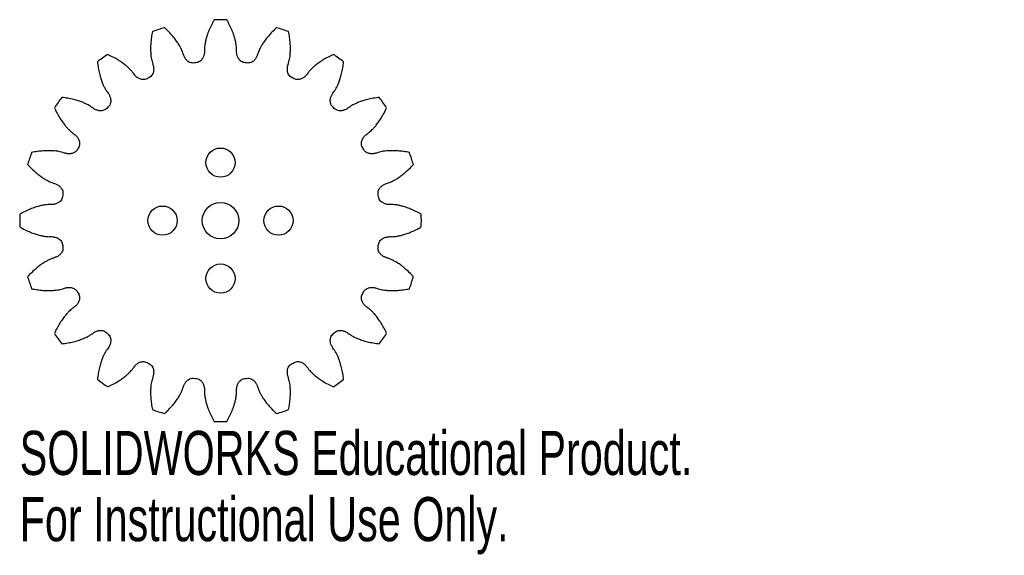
# Model space of a CAD drawing. Header units: millimetres. Extents: x -22 to 86, y -37 to 22.
import ezdxf

# ---------------------------------------------------------------- set-up
doc = ezdxf.new("R2010")
doc.units = ezdxf.units.MM
doc.styles.add('SLDTEXTSTYLE0', font='TXT', dxfattribs={"width": 0.7})

msp = doc.modelspace()

# ---------------------------------------------------------------- linework, layer by layer
at = {"color": 7, "linetype": 'Continuous', "lineweight": 25}
for p, q in [((-4.1, 18.29), (-4.12, 18.36)), ((-1.76, 18.74), (-1.75, 18.66)), ((1.75, 18.66), (1.76, 18.74)), ((4.12, 18.36), (4.1, 18.29)), ((-7.46, 17.28), (-7.43, 17.2)), ((-2.62, 17.3), (-2.63, 17.3)), ((2.63, 17.3), (2.62, 17.3)), ((7.43, 17.2), (7.46, 17.28)), ((-9.55, 16.13), (-9.59, 16.19)), ((9.59, 16.19), (9.55, 16.13)), ((-12.43, 14.13), (-12.39, 14.06)), ((12.39, 14.06), (12.43, 14.13)), ((-14.06, 12.39), (-14.13, 12.43)), ((14.13, 12.43), (14.06, 12.39)), ((-16.19, 9.59), (-16.13, 9.55)), ((16.13, 9.55), (16.19, 9.59)), ((-17.2, 7.43), (-17.28, 7.46)), ((17.28, 7.46), (17.2, 7.43)), ((-18.36, 4.12), (-18.29, 4.1)), ((18.29, 4.1), (18.36, 4.12)), ((-18.66, 1.75), (-18.74, 1.76)), ((18.74, 1.76), (18.66, 1.75)), ((-18.74, -1.76), (-18.66, -1.75)), ((18.66, -1.75), (18.74, -1.76)), ((-18.29, -4.1), (-18.36, -4.12)), ((18.36, -4.12), (18.29, -4.1)), ((-17.28, -7.46), (-17.2, -7.43)), ((17.2, -7.43), (17.28, -7.46)), ((-16.13, -9.55), (-16.19, -9.59)), ((16.19, -9.59), (16.13, -9.55)), ((-14.13, -12.43), (-14.06, -12.39)), ((14.06, -12.39), (14.13, -12.43)), ((-12.39, -14.06), (-12.43, -14.13)), ((12.43, -14.13), (12.39, -14.06)), ((-9.59, -16.19), (-9.55, -16.13)), ((9.55, -16.13), (9.59, -16.19)), ((-7.43, -17.2), (-7.46, -17.28)), ((7.46, -17.28), (7.43, -17.2)), ((-4.12, -18.36), (-4.1, -18.29)), ((4.1, -18.29), (4.12, -18.36)), ((-1.75, -18.66), (-1.76, -18.74)), ((1.76, -18.74), (1.75, -18.66))]:
    msp.add_line(p, q, dxfattribs=at)
for centre, radius in [((0, 6.35), 1.6), ((-6.35, 0), 1.6), ((0, 0), 2), ((6.35, 0), 1.6), ((0, -6.35), 1.6)]:
    msp.add_circle(centre, radius, dxfattribs=at)
for radius, start, end in [(22, 88.1902, 91.8098), (22, 106.1902, 109.8098), (22, 70.1902, 73.8098), (22, 124.1902, 127.8098), (17.5, 98.6313, 99.3962), (17.5, 80.6038, 81.3687), (22, 52.1902, 55.8098), (17.5, 116.6038, 117.3962), (17.5, 62.6038, 63.3962), (22, 142.1902, 145.8098), (22, 34.1902, 37.8098), (17.5, 134.6038, 135.3962), (17.5, 44.6038, 45.3962), (17.5, 152.6038, 153.3962), (17.5, 26.6038, 27.3962), (22, 160.1902, 163.8098), (22, 16.1902, 19.8098), (17.5, 170.6038, 171.3962), (17.5, 8.6038, 9.3962), (22, 178.1902, 181.8098), (22, 358.1902, 1.8098), (17.5, 188.6038, 189.3962), (17.5, 350.6038, 351.3962), (22, 196.1902, 199.8098), (22, 340.1902, 343.8098), (17.5, 206.6038, 207.3962), (17.5, 332.6038, 333.3962), (22, 214.1902, 217.8098), (17.5, 224.6038, 225.3962), (17.5, 314.6038, 315.3962), (22, 322.1902, 325.8098), (17.5, 242.6038, 243.3962), (17.5, 296.6038, 297.3962), (22, 232.1902, 235.8098), (17.5, 260.6038, 261.3962), (17.5, 278.6038, 279.3962), (22, 304.1902, 307.8098), (22, 250.1902, 253.8098), (22, 286.1902, 289.8098), (22, 268.1902, 271.8098)]:
    msp.add_arc((0, 0), radius, start, end, dxfattribs=at)
for points, knots in [([(-0.69, 21.99), (-0.75, 21.9), (-0.9, 21.61), (-1.14, 21.13), (-1.37, 20.58), (-1.53, 20.09), (-1.64, 19.67), (-1.71, 19.33), (-1.75, 19.02), (-1.76, 18.84), (-1.76, 18.74)], [0.2721397, 0.2721397, 0.2721397, 0.2721397, 0.3379093, 0.4810059, 0.6068639, 0.7154832, 0.8068638, 0.8810058, 0.9379092, 1, 1, 1, 1]), ([(1.76, 18.74), (1.76, 18.84), (1.75, 19.02), (1.71, 19.33), (1.64, 19.67), (1.53, 20.09), (1.37, 20.58), (1.14, 21.13), (0.9, 21.61), (0.75, 21.9), (0.69, 21.99)], [0, 0, 0, 0, 0.0620908, 0.1189942, 0.1931362, 0.2845168, 0.3931361, 0.5189941, 0.6620907, 0.7278603, 0.7278603, 0.7278603, 0.7278603]), ([(-7.46, 20.7), (-7.48, 20.6), (-7.54, 20.27), (-7.61, 19.75), (-7.66, 19.15), (-7.66, 18.64), (-7.64, 18.2), (-7.6, 17.85), (-7.54, 17.55), (-7.49, 17.37), (-7.46, 17.28)], [0.2721397, 0.2721397, 0.2721397, 0.2721397, 0.3379093, 0.4810059, 0.6068639, 0.7154832, 0.8068638, 0.8810058, 0.9379092, 1, 1, 1, 1]), ([(-4.12, 18.36), (-4.15, 18.46), (-4.22, 18.63), (-4.35, 18.91), (-4.52, 19.22), (-4.75, 19.58), (-5.06, 20), (-5.45, 20.45), (-5.82, 20.83), (-6.06, 21.06), (-6.13, 21.13)], [0, 0, 0, 0, 0.0620908, 0.1189942, 0.1931362, 0.2845168, 0.3931361, 0.5189941, 0.6620907, 0.7278603, 0.7278603, 0.7278603, 0.7278603]), ([(6.13, 21.13), (6.06, 21.06), (5.82, 20.83), (5.45, 20.45), (5.06, 20), (4.75, 19.58), (4.52, 19.22), (4.35, 18.91), (4.22, 18.63), (4.15, 18.46), (4.12, 18.36)], [0.2721397, 0.2721397, 0.2721397, 0.2721397, 0.3379093, 0.4810059, 0.6068639, 0.7154832, 0.8068638, 0.8810058, 0.9379092, 1, 1, 1, 1]), ([(7.46, 17.28), (7.49, 17.37), (7.54, 17.55), (7.6, 17.85), (7.64, 18.2), (7.66, 18.64), (7.66, 19.15), (7.61, 19.75), (7.54, 20.27), (7.48, 20.6), (7.46, 20.7)], [0, 0, 0, 0, 0.0620908, 0.1189942, 0.1931362, 0.2845168, 0.3931361, 0.5189941, 0.6620907, 0.7278603, 0.7278603, 0.7278603, 0.7278603]), ([(-1.75, 18.66), (-1.75, 18.58), (-1.76, 18.45), (-1.78, 18.27), (-1.81, 18.12), (-1.86, 17.96), (-1.93, 17.81), (-2.03, 17.65), (-2.23, 17.43), (-2.45, 17.33), (-2.62, 17.3)], [0, 0, 0, 0, 0.134072, 0.2208648, 0.3076255, 0.3966694, 0.4912579, 0.5957152, 0.7147963, 0.9952809, 0.9952809, 0.9952809, 0.9952809]), ([(2.62, 17.3), (2.45, 17.33), (2.23, 17.43), (2.03, 17.65), (1.93, 17.81), (1.86, 17.96), (1.81, 18.12), (1.78, 18.27), (1.76, 18.45), (1.75, 18.58), (1.75, 18.66)], [0.0047191, 0.0047191, 0.0047191, 0.0047191, 0.2852037, 0.4042848, 0.5087421, 0.6033306, 0.6923745, 0.7791352, 0.865928, 1, 1, 1, 1]), ([(-13.49, 17.38), (-13.48, 17.28), (-13.43, 16.95), (-13.34, 16.43), (-13.2, 15.85), (-13.05, 15.36), (-12.89, 14.95), (-12.74, 14.63), (-12.6, 14.36), (-12.49, 14.21), (-12.43, 14.13)], [0.2721397, 0.2721397, 0.2721397, 0.2721397, 0.3379093, 0.4810059, 0.6068639, 0.7154832, 0.8068638, 0.8810058, 0.9379092, 1, 1, 1, 1]), ([(-9.59, 16.19), (-9.65, 16.27), (-9.77, 16.42), (-9.98, 16.64), (-10.24, 16.88), (-10.57, 17.15), (-10.99, 17.45), (-11.5, 17.77), (-11.97, 18.01), (-12.27, 18.15), (-12.36, 18.2)], [0, 0, 0, 0, 0.0620908, 0.1189942, 0.1931362, 0.2845168, 0.3931361, 0.5189941, 0.6620907, 0.7278603, 0.7278603, 0.7278603, 0.7278603]), ([(-2.86, 17.27), (-3.02, 17.24), (-3.26, 17.27), (-3.53, 17.41), (-3.67, 17.53), (-3.79, 17.66), (-3.88, 17.79), (-3.95, 17.92), (-4.03, 18.09), (-4.08, 18.21), (-4.1, 18.29)], [0.0047191, 0.0047191, 0.0047191, 0.0047191, 0.2852037, 0.4042848, 0.5087421, 0.6033306, 0.6923745, 0.7791352, 0.865928, 1, 1, 1, 1]), ([(4.1, 18.29), (4.08, 18.21), (4.03, 18.09), (3.95, 17.92), (3.88, 17.79), (3.79, 17.66), (3.67, 17.53), (3.53, 17.41), (3.26, 17.27), (3.02, 17.24), (2.86, 17.27)], [0, 0, 0, 0, 0.134072, 0.2208648, 0.3076255, 0.3966694, 0.4912579, 0.5957152, 0.7147963, 0.9952809, 0.9952809, 0.9952809, 0.9952809]), ([(12.36, 18.2), (12.27, 18.15), (11.97, 18.01), (11.5, 17.77), (10.99, 17.45), (10.57, 17.15), (10.24, 16.88), (9.98, 16.64), (9.77, 16.42), (9.65, 16.27), (9.59, 16.19)], [0.2721397, 0.2721397, 0.2721397, 0.2721397, 0.3379093, 0.4810059, 0.6068639, 0.7154832, 0.8068638, 0.8810058, 0.9379092, 1, 1, 1, 1]), ([(12.43, 14.13), (12.49, 14.21), (12.6, 14.36), (12.74, 14.63), (12.89, 14.95), (13.05, 15.36), (13.2, 15.85), (13.34, 16.43), (13.43, 16.95), (13.48, 17.28), (13.49, 17.38)], [0, 0, 0, 0, 0.0620908, 0.1189942, 0.1931362, 0.2845168, 0.3931361, 0.5189941, 0.6620907, 0.7278603, 0.7278603, 0.7278603, 0.7278603]), ([(-7.43, 17.2), (-7.41, 17.13), (-7.37, 17), (-7.34, 16.82), (-7.32, 16.67), (-7.32, 16.51), (-7.33, 16.34), (-7.38, 16.16), (-7.51, 15.89), (-7.69, 15.72), (-7.84, 15.65)], [0, 0, 0, 0, 0.134072, 0.2208648, 0.3076255, 0.3966694, 0.4912579, 0.5957152, 0.7147963, 0.9952809, 0.9952809, 0.9952809, 0.9952809]), ([(7.84, 15.65), (7.69, 15.72), (7.51, 15.89), (7.38, 16.16), (7.33, 16.34), (7.32, 16.51), (7.32, 16.67), (7.34, 16.82), (7.37, 17), (7.41, 17.13), (7.43, 17.2)], [0.0047191, 0.0047191, 0.0047191, 0.0047191, 0.2852037, 0.4042848, 0.5087421, 0.6033306, 0.6923745, 0.7791352, 0.865928, 1, 1, 1, 1]), ([(-8.05, 15.54), (-8.2, 15.46), (-8.44, 15.42), (-8.73, 15.47), (-8.91, 15.54), (-9.06, 15.62), (-9.19, 15.72), (-9.3, 15.82), (-9.42, 15.96), (-9.5, 16.06), (-9.55, 16.13)], [0.0047191, 0.0047191, 0.0047191, 0.0047191, 0.2852037, 0.4042848, 0.5087421, 0.6033306, 0.6923745, 0.7791352, 0.865928, 1, 1, 1, 1]), ([(9.55, 16.13), (9.5, 16.06), (9.42, 15.96), (9.3, 15.82), (9.19, 15.72), (9.06, 15.62), (8.91, 15.54), (8.73, 15.47), (8.44, 15.42), (8.2, 15.46), (8.05, 15.54)], [0, 0, 0, 0, 0.134072, 0.2208648, 0.3076255, 0.3966694, 0.4912579, 0.5957152, 0.7147963, 0.9952809, 0.9952809, 0.9952809, 0.9952809]), ([(-12.39, 14.06), (-12.34, 14), (-12.26, 13.89), (-12.18, 13.73), (-12.11, 13.59), (-12.06, 13.44), (-12.03, 13.28), (-12.02, 13.09), (-12.05, 12.79), (-12.17, 12.58), (-12.29, 12.46)], [0, 0, 0, 0, 0.134072, 0.2208648, 0.3076255, 0.3966694, 0.4912579, 0.5957152, 0.7147963, 0.9952809, 0.9952809, 0.9952809, 0.9952809]), ([(12.29, 12.46), (12.17, 12.58), (12.05, 12.79), (12.02, 13.09), (12.03, 13.28), (12.06, 13.44), (12.11, 13.59), (12.18, 13.73), (12.26, 13.89), (12.34, 14), (12.39, 14.06)], [0.0047191, 0.0047191, 0.0047191, 0.0047191, 0.2852037, 0.4042848, 0.5087421, 0.6033306, 0.6923745, 0.7791352, 0.865928, 1, 1, 1, 1]), ([(-14.13, 12.43), (-14.21, 12.49), (-14.36, 12.6), (-14.63, 12.74), (-14.95, 12.89), (-15.36, 13.05), (-15.85, 13.2), (-16.43, 13.34), (-16.95, 13.43), (-17.28, 13.48), (-17.38, 13.49)], [0, 0, 0, 0, 0.0620908, 0.1189942, 0.1931362, 0.2845168, 0.3931361, 0.5189941, 0.6620907, 0.7278603, 0.7278603, 0.7278603, 0.7278603]), ([(17.38, 13.49), (17.28, 13.48), (16.95, 13.43), (16.43, 13.34), (15.85, 13.2), (15.36, 13.05), (14.95, 12.89), (14.63, 12.74), (14.36, 12.6), (14.21, 12.49), (14.13, 12.43)], [0.2721397, 0.2721397, 0.2721397, 0.2721397, 0.3379093, 0.4810059, 0.6068639, 0.7154832, 0.8068638, 0.8810058, 0.9379092, 1, 1, 1, 1]), ([(-18.2, 12.36), (-18.15, 12.27), (-18.01, 11.97), (-17.77, 11.5), (-17.45, 10.99), (-17.15, 10.57), (-16.88, 10.24), (-16.64, 9.98), (-16.42, 9.77), (-16.27, 9.65), (-16.19, 9.59)], [0.2721397, 0.2721397, 0.2721397, 0.2721397, 0.3379093, 0.4810059, 0.6068639, 0.7154832, 0.8068638, 0.8810058, 0.9379092, 1, 1, 1, 1]), ([(-12.46, 12.29), (-12.58, 12.17), (-12.79, 12.05), (-13.09, 12.02), (-13.28, 12.03), (-13.44, 12.06), (-13.59, 12.11), (-13.73, 12.18), (-13.89, 12.26), (-14, 12.34), (-14.06, 12.39)], [0.0047191, 0.0047191, 0.0047191, 0.0047191, 0.2852037, 0.4042848, 0.5087421, 0.6033306, 0.6923745, 0.7791352, 0.865928, 1, 1, 1, 1]), ([(14.06, 12.39), (14, 12.34), (13.89, 12.26), (13.73, 12.18), (13.59, 12.11), (13.44, 12.06), (13.28, 12.03), (13.09, 12.02), (12.79, 12.05), (12.58, 12.17), (12.46, 12.29)], [0, 0, 0, 0, 0.134072, 0.2208648, 0.3076255, 0.3966694, 0.4912579, 0.5957152, 0.7147963, 0.9952809, 0.9952809, 0.9952809, 0.9952809]), ([(16.19, 9.59), (16.27, 9.65), (16.42, 9.77), (16.64, 9.98), (16.88, 10.24), (17.15, 10.57), (17.45, 10.99), (17.77, 11.5), (18.01, 11.97), (18.15, 12.27), (18.2, 12.36)], [0, 0, 0, 0, 0.0620908, 0.1189942, 0.1931362, 0.2845168, 0.3931361, 0.5189941, 0.6620907, 0.7278603, 0.7278603, 0.7278603, 0.7278603]), ([(-16.13, 9.55), (-16.06, 9.5), (-15.96, 9.42), (-15.82, 9.3), (-15.72, 9.19), (-15.62, 9.06), (-15.54, 8.91), (-15.47, 8.73), (-15.42, 8.44), (-15.46, 8.2), (-15.54, 8.05)], [0, 0, 0, 0, 0.134072, 0.2208648, 0.3076255, 0.3966694, 0.4912579, 0.5957152, 0.7147963, 0.9952809, 0.9952809, 0.9952809, 0.9952809]), ([(15.54, 8.05), (15.46, 8.2), (15.42, 8.44), (15.47, 8.73), (15.54, 8.91), (15.62, 9.06), (15.72, 9.19), (15.82, 9.3), (15.96, 9.42), (16.06, 9.5), (16.13, 9.55)], [0.0047191, 0.0047191, 0.0047191, 0.0047191, 0.2852037, 0.4042848, 0.5087421, 0.6033306, 0.6923745, 0.7791352, 0.865928, 1, 1, 1, 1]), ([(-17.28, 7.46), (-17.37, 7.49), (-17.55, 7.54), (-17.85, 7.6), (-18.2, 7.64), (-18.64, 7.66), (-19.15, 7.66), (-19.75, 7.61), (-20.27, 7.54), (-20.6, 7.48), (-20.7, 7.46)], [0, 0, 0, 0, 0.0620908, 0.1189942, 0.1931362, 0.2845168, 0.3931361, 0.5189941, 0.6620907, 0.7278603, 0.7278603, 0.7278603, 0.7278603]), ([(-15.65, 7.84), (-15.72, 7.69), (-15.89, 7.51), (-16.16, 7.38), (-16.34, 7.33), (-16.51, 7.32), (-16.67, 7.32), (-16.82, 7.34), (-17, 7.37), (-17.13, 7.41), (-17.2, 7.43)], [0.0047191, 0.0047191, 0.0047191, 0.0047191, 0.2852037, 0.4042848, 0.5087421, 0.6033306, 0.6923745, 0.7791352, 0.865928, 1, 1, 1, 1]), ([(17.2, 7.43), (17.13, 7.41), (17, 7.37), (16.82, 7.34), (16.67, 7.32), (16.51, 7.32), (16.34, 7.33), (16.16, 7.38), (15.89, 7.51), (15.72, 7.69), (15.65, 7.84)], [0, 0, 0, 0, 0.134072, 0.2208648, 0.3076255, 0.3966694, 0.4912579, 0.5957152, 0.7147963, 0.9952809, 0.9952809, 0.9952809, 0.9952809]), ([(20.7, 7.46), (20.6, 7.48), (20.27, 7.54), (19.75, 7.61), (19.15, 7.66), (18.64, 7.66), (18.2, 7.64), (17.85, 7.6), (17.55, 7.54), (17.37, 7.49), (17.28, 7.46)], [0.2721397, 0.2721397, 0.2721397, 0.2721397, 0.3379093, 0.4810059, 0.6068639, 0.7154832, 0.8068638, 0.8810058, 0.9379092, 1, 1, 1, 1]), ([(-21.13, 6.13), (-21.06, 6.06), (-20.83, 5.82), (-20.45, 5.45), (-20, 5.06), (-19.58, 4.75), (-19.22, 4.52), (-18.91, 4.35), (-18.63, 4.22), (-18.46, 4.15), (-18.36, 4.12)], [0.2721397, 0.2721397, 0.2721397, 0.2721397, 0.3379093, 0.4810059, 0.6068639, 0.7154832, 0.8068638, 0.8810058, 0.9379092, 1, 1, 1, 1]), ([(18.36, 4.12), (18.46, 4.15), (18.63, 4.22), (18.91, 4.35), (19.22, 4.52), (19.58, 4.75), (20, 5.06), (20.45, 5.45), (20.83, 5.82), (21.06, 6.06), (21.13, 6.13)], [0, 0, 0, 0, 0.0620908, 0.1189942, 0.1931362, 0.2845168, 0.3931361, 0.5189941, 0.6620907, 0.7278603, 0.7278603, 0.7278603, 0.7278603]), ([(-18.29, 4.1), (-18.21, 4.08), (-18.09, 4.03), (-17.92, 3.95), (-17.79, 3.88), (-17.66, 3.79), (-17.53, 3.67), (-17.41, 3.53), (-17.27, 3.26), (-17.24, 3.02), (-17.27, 2.86)], [0, 0, 0, 0, 0.134072, 0.2208648, 0.3076255, 0.3966694, 0.4912579, 0.5957152, 0.7147963, 0.9952809, 0.9952809, 0.9952809, 0.9952809]), ([(17.27, 2.86), (17.24, 3.02), (17.27, 3.26), (17.41, 3.53), (17.53, 3.67), (17.66, 3.79), (17.79, 3.88), (17.92, 3.95), (18.09, 4.03), (18.21, 4.08), (18.29, 4.1)], [0.0047191, 0.0047191, 0.0047191, 0.0047191, 0.2852037, 0.4042848, 0.5087421, 0.6033306, 0.6923745, 0.7791352, 0.865928, 1, 1, 1, 1]), ([(-17.3, 2.62), (-17.33, 2.45), (-17.43, 2.23), (-17.65, 2.03), (-17.81, 1.93), (-17.96, 1.86), (-18.12, 1.81), (-18.27, 1.78), (-18.45, 1.76), (-18.58, 1.75), (-18.66, 1.75)], [0.0047191, 0.0047191, 0.0047191, 0.0047191, 0.2852037, 0.4042848, 0.5087421, 0.6033306, 0.6923745, 0.7791352, 0.865928, 1, 1, 1, 1]), ([(18.66, 1.75), (18.58, 1.75), (18.45, 1.76), (18.27, 1.78), (18.12, 1.81), (17.96, 1.86), (17.81, 1.93), (17.65, 2.03), (17.43, 2.23), (17.33, 2.45), (17.3, 2.62)], [0, 0, 0, 0, 0.134072, 0.2208648, 0.3076255, 0.3966694, 0.4912579, 0.5957152, 0.7147963, 0.9952809, 0.9952809, 0.9952809, 0.9952809]), ([(-18.74, 1.76), (-18.84, 1.76), (-19.02, 1.75), (-19.33, 1.71), (-19.67, 1.64), (-20.09, 1.53), (-20.58, 1.37), (-21.13, 1.14), (-21.61, 0.9), (-21.9, 0.75), (-21.99, 0.69)], [0, 0, 0, 0, 0.0620908, 0.1189942, 0.1931362, 0.2845168, 0.3931361, 0.5189941, 0.6620907, 0.7278603, 0.7278603, 0.7278603, 0.7278603]), ([(21.99, 0.69), (21.9, 0.75), (21.61, 0.9), (21.13, 1.14), (20.58, 1.37), (20.09, 1.53), (19.67, 1.64), (19.33, 1.71), (19.02, 1.75), (18.84, 1.76), (18.74, 1.76)], [0.2721397, 0.2721397, 0.2721397, 0.2721397, 0.3379093, 0.4810059, 0.6068639, 0.7154832, 0.8068638, 0.8810058, 0.9379092, 1, 1, 1, 1]), ([(-21.99, -0.69), (-21.9, -0.75), (-21.61, -0.9), (-21.13, -1.14), (-20.58, -1.37), (-20.09, -1.53), (-19.67, -1.64), (-19.33, -1.71), (-19.02, -1.75), (-18.84, -1.76), (-18.74, -1.76)], [0.2721397, 0.2721397, 0.2721397, 0.2721397, 0.3379093, 0.4810059, 0.6068639, 0.7154832, 0.8068638, 0.8810058, 0.9379092, 1, 1, 1, 1]), ([(18.74, -1.76), (18.84, -1.76), (19.02, -1.75), (19.33, -1.71), (19.67, -1.64), (20.09, -1.53), (20.58, -1.37), (21.13, -1.14), (21.61, -0.9), (21.9, -0.75), (21.99, -0.69)], [0, 0, 0, 0, 0.0620908, 0.1189942, 0.1931362, 0.2845168, 0.3931361, 0.5189941, 0.6620907, 0.7278603, 0.7278603, 0.7278603, 0.7278603]), ([(-18.66, -1.75), (-18.58, -1.75), (-18.45, -1.76), (-18.27, -1.78), (-18.12, -1.81), (-17.96, -1.86), (-17.81, -1.93), (-17.65, -2.03), (-17.43, -2.23), (-17.33, -2.45), (-17.3, -2.62)], [0, 0, 0, 0, 0.134072, 0.2208648, 0.3076255, 0.3966694, 0.4912579, 0.5957152, 0.7147963, 0.9952809, 0.9952809, 0.9952809, 0.9952809]), ([(17.3, -2.62), (17.33, -2.45), (17.43, -2.23), (17.65, -2.03), (17.81, -1.93), (17.96, -1.86), (18.12, -1.81), (18.27, -1.78), (18.45, -1.76), (18.58, -1.75), (18.66, -1.75)], [0.0047191, 0.0047191, 0.0047191, 0.0047191, 0.2852037, 0.4042848, 0.5087421, 0.6033306, 0.6923745, 0.7791352, 0.865928, 1, 1, 1, 1]), ([(-17.27, -2.86), (-17.24, -3.02), (-17.27, -3.26), (-17.41, -3.53), (-17.53, -3.67), (-17.66, -3.79), (-17.79, -3.88), (-17.92, -3.95), (-18.09, -4.03), (-18.21, -4.08), (-18.29, -4.1)], [0.0047191, 0.0047191, 0.0047191, 0.0047191, 0.2852037, 0.4042848, 0.5087421, 0.6033306, 0.6923745, 0.7791352, 0.865928, 1, 1, 1, 1]), ([(18.29, -4.1), (18.21, -4.08), (18.09, -4.03), (17.92, -3.95), (17.79, -3.88), (17.66, -3.79), (17.53, -3.67), (17.41, -3.53), (17.27, -3.26), (17.24, -3.02), (17.27, -2.86)], [0, 0, 0, 0, 0.134072, 0.2208648, 0.3076255, 0.3966694, 0.4912579, 0.5957152, 0.7147963, 0.9952809, 0.9952809, 0.9952809, 0.9952809]), ([(-18.36, -4.12), (-18.46, -4.15), (-18.63, -4.22), (-18.91, -4.35), (-19.22, -4.52), (-19.58, -4.75), (-20, -5.06), (-20.45, -5.45), (-20.83, -5.82), (-21.06, -6.06), (-21.13, -6.13)], [0, 0, 0, 0, 0.0620908, 0.1189942, 0.1931362, 0.2845168, 0.3931361, 0.5189941, 0.6620907, 0.7278603, 0.7278603, 0.7278603, 0.7278603]), ([(21.13, -6.13), (21.06, -6.06), (20.83, -5.82), (20.45, -5.45), (20, -5.06), (19.58, -4.75), (19.22, -4.52), (18.91, -4.35), (18.63, -4.22), (18.46, -4.15), (18.36, -4.12)], [0.2721397, 0.2721397, 0.2721397, 0.2721397, 0.3379093, 0.4810059, 0.6068639, 0.7154832, 0.8068638, 0.8810058, 0.9379092, 1, 1, 1, 1]), ([(-20.7, -7.46), (-20.6, -7.48), (-20.27, -7.54), (-19.75, -7.61), (-19.15, -7.66), (-18.64, -7.66), (-18.2, -7.64), (-17.85, -7.6), (-17.55, -7.54), (-17.37, -7.49), (-17.28, -7.46)], [0.2721397, 0.2721397, 0.2721397, 0.2721397, 0.3379093, 0.4810059, 0.6068639, 0.7154832, 0.8068638, 0.8810058, 0.9379092, 1, 1, 1, 1]), ([(-17.2, -7.43), (-17.13, -7.41), (-17, -7.37), (-16.82, -7.34), (-16.67, -7.32), (-16.51, -7.32), (-16.34, -7.33), (-16.16, -7.38), (-15.89, -7.51), (-15.72, -7.69), (-15.65, -7.84)], [0, 0, 0, 0, 0.134072, 0.2208648, 0.3076255, 0.3966694, 0.4912579, 0.5957152, 0.7147963, 0.9952809, 0.9952809, 0.9952809, 0.9952809]), ([(15.65, -7.84), (15.72, -7.69), (15.89, -7.51), (16.16, -7.38), (16.34, -7.33), (16.51, -7.32), (16.67, -7.32), (16.82, -7.34), (17, -7.37), (17.13, -7.41), (17.2, -7.43)], [0.0047191, 0.0047191, 0.0047191, 0.0047191, 0.2852037, 0.4042848, 0.5087421, 0.6033306, 0.6923745, 0.7791352, 0.865928, 1, 1, 1, 1]), ([(17.28, -7.46), (17.37, -7.49), (17.55, -7.54), (17.85, -7.6), (18.2, -7.64), (18.64, -7.66), (19.15, -7.66), (19.75, -7.61), (20.27, -7.54), (20.6, -7.48), (20.7, -7.46)], [0, 0, 0, 0, 0.0620908, 0.1189942, 0.1931362, 0.2845168, 0.3931361, 0.5189941, 0.6620907, 0.7278603, 0.7278603, 0.7278603, 0.7278603]), ([(-15.54, -8.05), (-15.46, -8.2), (-15.42, -8.44), (-15.47, -8.73), (-15.54, -8.91), (-15.62, -9.06), (-15.72, -9.19), (-15.82, -9.3), (-15.96, -9.42), (-16.06, -9.5), (-16.13, -9.55)], [0.0047191, 0.0047191, 0.0047191, 0.0047191, 0.2852037, 0.4042848, 0.5087421, 0.6033306, 0.6923745, 0.7791352, 0.865928, 1, 1, 1, 1]), ([(16.13, -9.55), (16.06, -9.5), (15.96, -9.42), (15.82, -9.3), (15.72, -9.19), (15.62, -9.06), (15.54, -8.91), (15.47, -8.73), (15.42, -8.44), (15.46, -8.2), (15.54, -8.05)], [0, 0, 0, 0, 0.134072, 0.2208648, 0.3076255, 0.3966694, 0.4912579, 0.5957152, 0.7147963, 0.9952809, 0.9952809, 0.9952809, 0.9952809]), ([(-16.19, -9.59), (-16.27, -9.65), (-16.42, -9.77), (-16.64, -9.98), (-16.88, -10.24), (-17.15, -10.57), (-17.45, -10.99), (-17.77, -11.5), (-18.01, -11.97), (-18.15, -12.27), (-18.2, -12.36)], [0, 0, 0, 0, 0.0620908, 0.1189942, 0.1931362, 0.2845168, 0.3931361, 0.5189941, 0.6620907, 0.7278603, 0.7278603, 0.7278603, 0.7278603]), ([(18.2, -12.36), (18.15, -12.27), (18.01, -11.97), (17.77, -11.5), (17.45, -10.99), (17.15, -10.57), (16.88, -10.24), (16.64, -9.98), (16.42, -9.77), (16.27, -9.65), (16.19, -9.59)], [0.2721397, 0.2721397, 0.2721397, 0.2721397, 0.3379093, 0.4810059, 0.6068639, 0.7154832, 0.8068638, 0.8810058, 0.9379092, 1, 1, 1, 1]), ([(-17.38, -13.49), (-17.28, -13.48), (-16.95, -13.43), (-16.43, -13.34), (-15.85, -13.2), (-15.36, -13.05), (-14.95, -12.89), (-14.63, -12.74), (-14.36, -12.6), (-14.21, -12.49), (-14.13, -12.43)], [0.2721397, 0.2721397, 0.2721397, 0.2721397, 0.3379093, 0.4810059, 0.6068639, 0.7154832, 0.8068638, 0.8810058, 0.9379092, 1, 1, 1, 1]), ([(-14.06, -12.39), (-14, -12.34), (-13.89, -12.26), (-13.73, -12.18), (-13.59, -12.11), (-13.44, -12.06), (-13.28, -12.03), (-13.09, -12.02), (-12.79, -12.05), (-12.58, -12.17), (-12.46, -12.29)], [0, 0, 0, 0, 0.134072, 0.2208648, 0.3076255, 0.3966694, 0.4912579, 0.5957152, 0.7147963, 0.9952809, 0.9952809, 0.9952809, 0.9952809]), ([(-12.29, -12.46), (-12.17, -12.58), (-12.05, -12.79), (-12.02, -13.09), (-12.03, -13.28), (-12.06, -13.44), (-12.11, -13.59), (-12.18, -13.73), (-12.26, -13.89), (-12.34, -14), (-12.39, -14.06)], [0.0047191, 0.0047191, 0.0047191, 0.0047191, 0.2852037, 0.4042848, 0.5087421, 0.6033306, 0.6923745, 0.7791352, 0.865928, 1, 1, 1, 1]), ([(12.39, -14.06), (12.34, -14), (12.26, -13.89), (12.18, -13.73), (12.11, -13.59), (12.06, -13.44), (12.03, -13.28), (12.02, -13.09), (12.05, -12.79), (12.17, -12.58), (12.29, -12.46)], [0, 0, 0, 0, 0.134072, 0.2208648, 0.3076255, 0.3966694, 0.4912579, 0.5957152, 0.7147963, 0.9952809, 0.9952809, 0.9952809, 0.9952809]), ([(12.46, -12.29), (12.58, -12.17), (12.79, -12.05), (13.09, -12.02), (13.28, -12.03), (13.44, -12.06), (13.59, -12.11), (13.73, -12.18), (13.89, -12.26), (14, -12.34), (14.06, -12.39)], [0.0047191, 0.0047191, 0.0047191, 0.0047191, 0.2852037, 0.4042848, 0.5087421, 0.6033306, 0.6923745, 0.7791352, 0.865928, 1, 1, 1, 1]), ([(14.13, -12.43), (14.21, -12.49), (14.36, -12.6), (14.63, -12.74), (14.95, -12.89), (15.36, -13.05), (15.85, -13.2), (16.43, -13.34), (16.95, -13.43), (17.28, -13.48), (17.38, -13.49)], [0, 0, 0, 0, 0.0620908, 0.1189942, 0.1931362, 0.2845168, 0.3931361, 0.5189941, 0.6620907, 0.7278603, 0.7278603, 0.7278603, 0.7278603]), ([(-12.43, -14.13), (-12.49, -14.21), (-12.6, -14.36), (-12.74, -14.63), (-12.89, -14.95), (-13.05, -15.36), (-13.2, -15.85), (-13.34, -16.43), (-13.43, -16.95), (-13.48, -17.28), (-13.49, -17.38)], [0, 0, 0, 0, 0.0620908, 0.1189942, 0.1931362, 0.2845168, 0.3931361, 0.5189941, 0.6620907, 0.7278603, 0.7278603, 0.7278603, 0.7278603]), ([(13.49, -17.38), (13.48, -17.28), (13.43, -16.95), (13.34, -16.43), (13.2, -15.85), (13.05, -15.36), (12.89, -14.95), (12.74, -14.63), (12.6, -14.36), (12.49, -14.21), (12.43, -14.13)], [0.2721397, 0.2721397, 0.2721397, 0.2721397, 0.3379093, 0.4810059, 0.6068639, 0.7154832, 0.8068638, 0.8810058, 0.9379092, 1, 1, 1, 1]), ([(-9.55, -16.13), (-9.5, -16.06), (-9.42, -15.96), (-9.3, -15.82), (-9.19, -15.72), (-9.06, -15.62), (-8.91, -15.54), (-8.73, -15.47), (-8.44, -15.42), (-8.2, -15.46), (-8.05, -15.54)], [0, 0, 0, 0, 0.134072, 0.2208648, 0.3076255, 0.3966694, 0.4912579, 0.5957152, 0.7147963, 0.9952809, 0.9952809, 0.9952809, 0.9952809]), ([(-7.84, -15.65), (-7.69, -15.72), (-7.51, -15.89), (-7.38, -16.16), (-7.33, -16.34), (-7.32, -16.51), (-7.32, -16.67), (-7.34, -16.82), (-7.37, -17), (-7.41, -17.13), (-7.43, -17.2)], [0.0047191, 0.0047191, 0.0047191, 0.0047191, 0.2852037, 0.4042848, 0.5087421, 0.6033306, 0.6923745, 0.7791352, 0.865928, 1, 1, 1, 1]), ([(7.43, -17.2), (7.41, -17.13), (7.37, -17), (7.34, -16.82), (7.32, -16.67), (7.32, -16.51), (7.33, -16.34), (7.38, -16.16), (7.51, -15.89), (7.69, -15.72), (7.84, -15.65)], [0, 0, 0, 0, 0.134072, 0.2208648, 0.3076255, 0.3966694, 0.4912579, 0.5957152, 0.7147963, 0.9952809, 0.9952809, 0.9952809, 0.9952809]), ([(8.05, -15.54), (8.2, -15.46), (8.44, -15.42), (8.73, -15.47), (8.91, -15.54), (9.06, -15.62), (9.19, -15.72), (9.3, -15.82), (9.42, -15.96), (9.5, -16.06), (9.55, -16.13)], [0.0047191, 0.0047191, 0.0047191, 0.0047191, 0.2852037, 0.4042848, 0.5087421, 0.6033306, 0.6923745, 0.7791352, 0.865928, 1, 1, 1, 1]), ([(-12.36, -18.2), (-12.27, -18.15), (-11.97, -18.01), (-11.5, -17.77), (-10.99, -17.45), (-10.57, -17.15), (-10.24, -16.88), (-9.98, -16.64), (-9.77, -16.42), (-9.65, -16.27), (-9.59, -16.19)], [0.2721397, 0.2721397, 0.2721397, 0.2721397, 0.3379093, 0.4810059, 0.6068639, 0.7154832, 0.8068638, 0.8810058, 0.9379092, 1, 1, 1, 1]), ([(-4.1, -18.29), (-4.08, -18.21), (-4.03, -18.09), (-3.95, -17.92), (-3.88, -17.79), (-3.79, -17.66), (-3.67, -17.53), (-3.53, -17.41), (-3.26, -17.27), (-3.02, -17.24), (-2.86, -17.27)], [0, 0, 0, 0, 0.134072, 0.2208648, 0.3076255, 0.3966694, 0.4912579, 0.5957152, 0.7147963, 0.9952809, 0.9952809, 0.9952809, 0.9952809]), ([(2.86, -17.27), (3.02, -17.24), (3.26, -17.27), (3.53, -17.41), (3.67, -17.53), (3.79, -17.66), (3.88, -17.79), (3.95, -17.92), (4.03, -18.09), (4.08, -18.21), (4.1, -18.29)], [0.0047191, 0.0047191, 0.0047191, 0.0047191, 0.2852037, 0.4042848, 0.5087421, 0.6033306, 0.6923745, 0.7791352, 0.865928, 1, 1, 1, 1]), ([(9.59, -16.19), (9.65, -16.27), (9.77, -16.42), (9.98, -16.64), (10.24, -16.88), (10.57, -17.15), (10.99, -17.45), (11.5, -17.77), (11.97, -18.01), (12.27, -18.15), (12.36, -18.2)], [0, 0, 0, 0, 0.0620908, 0.1189942, 0.1931362, 0.2845168, 0.3931361, 0.5189941, 0.6620907, 0.7278603, 0.7278603, 0.7278603, 0.7278603]), ([(-7.46, -17.28), (-7.49, -17.37), (-7.54, -17.55), (-7.6, -17.85), (-7.64, -18.2), (-7.66, -18.64), (-7.66, -19.15), (-7.61, -19.75), (-7.54, -20.27), (-7.48, -20.6), (-7.46, -20.7)], [0, 0, 0, 0, 0.0620908, 0.1189942, 0.1931362, 0.2845168, 0.3931361, 0.5189941, 0.6620907, 0.7278603, 0.7278603, 0.7278603, 0.7278603]), ([(-2.62, -17.3), (-2.45, -17.33), (-2.23, -17.43), (-2.03, -17.65), (-1.93, -17.81), (-1.86, -17.96), (-1.81, -18.12), (-1.78, -18.27), (-1.76, -18.45), (-1.75, -18.58), (-1.75, -18.66)], [0.0047191, 0.0047191, 0.0047191, 0.0047191, 0.2852037, 0.4042848, 0.5087421, 0.6033306, 0.6923745, 0.7791352, 0.865928, 1, 1, 1, 1]), ([(1.75, -18.66), (1.75, -18.58), (1.76, -18.45), (1.78, -18.27), (1.81, -18.12), (1.86, -17.96), (1.93, -17.81), (2.03, -17.65), (2.23, -17.43), (2.45, -17.33), (2.62, -17.3)], [0, 0, 0, 0, 0.134072, 0.2208648, 0.3076255, 0.3966694, 0.4912579, 0.5957152, 0.7147963, 0.9952809, 0.9952809, 0.9952809, 0.9952809]), ([(7.46, -20.7), (7.48, -20.6), (7.54, -20.27), (7.61, -19.75), (7.66, -19.15), (7.66, -18.64), (7.64, -18.2), (7.6, -17.85), (7.54, -17.55), (7.49, -17.37), (7.46, -17.28)], [0.2721397, 0.2721397, 0.2721397, 0.2721397, 0.3379093, 0.4810059, 0.6068639, 0.7154832, 0.8068638, 0.8810058, 0.9379092, 1, 1, 1, 1]), ([(-6.13, -21.13), (-6.06, -21.06), (-5.82, -20.83), (-5.45, -20.45), (-5.06, -20), (-4.75, -19.58), (-4.52, -19.22), (-4.35, -18.91), (-4.22, -18.63), (-4.15, -18.46), (-4.12, -18.36)], [0.2721397, 0.2721397, 0.2721397, 0.2721397, 0.3379093, 0.4810059, 0.6068639, 0.7154832, 0.8068638, 0.8810058, 0.9379092, 1, 1, 1, 1]), ([(-1.76, -18.74), (-1.76, -18.84), (-1.75, -19.02), (-1.71, -19.33), (-1.64, -19.67), (-1.53, -20.09), (-1.37, -20.58), (-1.14, -21.13), (-0.9, -21.61), (-0.75, -21.9), (-0.69, -21.99)], [0, 0, 0, 0, 0.0620908, 0.1189942, 0.1931362, 0.2845168, 0.3931361, 0.5189941, 0.6620907, 0.7278603, 0.7278603, 0.7278603, 0.7278603]), ([(0.69, -21.99), (0.75, -21.9), (0.9, -21.61), (1.14, -21.13), (1.37, -20.58), (1.53, -20.09), (1.64, -19.67), (1.71, -19.33), (1.75, -19.02), (1.76, -18.84), (1.76, -18.74)], [0.2721397, 0.2721397, 0.2721397, 0.2721397, 0.3379093, 0.4810059, 0.6068639, 0.7154832, 0.8068638, 0.8810058, 0.9379092, 1, 1, 1, 1]), ([(4.12, -18.36), (4.15, -18.46), (4.22, -18.63), (4.35, -18.91), (4.52, -19.22), (4.75, -19.58), (5.06, -20), (5.45, -20.45), (5.82, -20.83), (6.06, -21.06), (6.13, -21.13)], [0, 0, 0, 0, 0.0620908, 0.1189942, 0.1931362, 0.2845168, 0.3931361, 0.5189941, 0.6620907, 0.7278603, 0.7278603, 0.7278603, 0.7278603])]:
    msp.add_open_spline(points, degree=3, knots=knots, dxfattribs=at)

# ---------------------------------------------------------------- texts
at = {"color": 7, "linetype": 'Continuous', "char_height": 4.8336, "attachment_point": 1, "style": 'SLDTEXTSTYLE0'}
for s, insert in [('SOLIDWORKS Educational Product.', (-22, -23.02)), ('For Instructional Use Only.', (-22, -30.27))]:
    msp.add_mtext(s, dxfattribs=dict(at, insert=insert))

doc.saveas('drawing.dxf')
